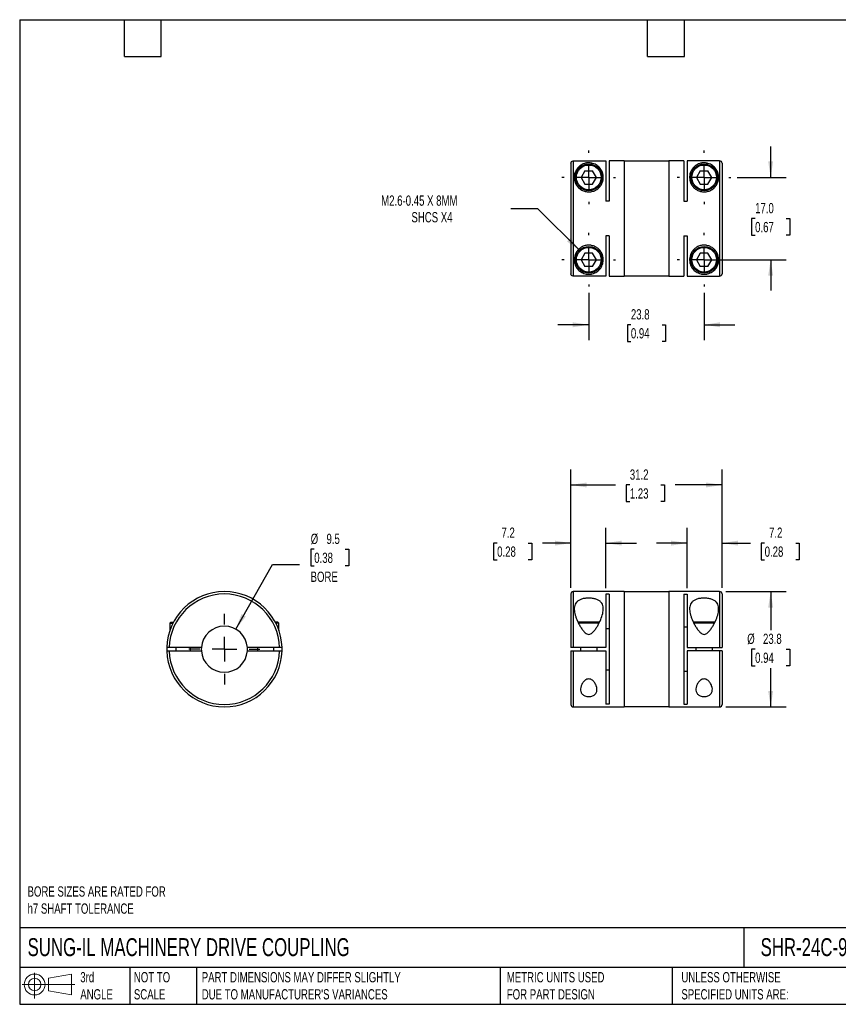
# Model space of a CAD drawing. Header units: millimetres. Extents: x 6 to 273, y 6 to 210.
# Tile 1 of 2: x 6 to 175, y 6 to 210. Entities that reach past the tile are written whole.
import ezdxf

# ---------------------------------------------------------------- set-up
doc = ezdxf.new("R2010")
doc.units = ezdxf.units.MM
doc.linetypes.add('SLD-Center', pattern=[19.05, 15.24, -1.27, 1.27, -1.27])
doc.linetypes.add('SLD-Solid', pattern=[0])
doc.layers.add('CENTER', color=40, linetype='SLD-Center')
doc.layers.add('SLD-DEFPOINTS', color=7, linetype='Continuous')
doc.layers.add('DIMENSIONS', color=140, linetype='SLD-Solid', lineweight=25)
doc.layers.add('TEXT', color=140, linetype='SLD-Solid', lineweight=25)
doc.styles.add('SLDTEXTSTYLE0', font='TXT', dxfattribs={"width": 0.7})
doc.dimstyles.new('SLDDIMSTYLE0', dxfattribs={"dimtxt": 2.158008, "dimasz": 3.302, "dimexe": 0, "dimexo": 0.0625, "dimgap": 0.539502, "dimtad": 0, "dimtih": 1, "dimtoh": 1, "dimdec": 1, "dimrnd": 1e-09, "dimzin": 12, "dimdsep": 46, "dimtxsty": 'SLDTEXTSTYLE0', "dimsah": 1, "dimcen": 0.09, "dimadec": 0, "dimazin": 3, "dimtfac": 1, "dimtdec": 1, "dimtofl": 0, "dimtmove": 0, "dimatfit": 3, "dimfxl": 0, "dimfrac": 2, "dimtolj": 1, "dimtzin": 12, "dimarcsym": 0})
doc.dimstyles.new('SLDDIMSTYLE1', dxfattribs={"dimtxt": 2.158008, "dimasz": 3.302, "dimexe": 0, "dimexo": 0.0625, "dimgap": 0.539502, "dimtad": 0, "dimtih": 1, "dimtoh": 1, "dimdec": 1, "dimrnd": 1e-09, "dimzin": 12, "dimdsep": 46, "dimtxsty": 'SLDTEXTSTYLE0', "dimsah": 1, "dimcen": 0.09, "dimadec": 0, "dimazin": 3, "dimtfac": 1, "dimtdec": 1, "dimtmove": 0, "dimatfit": 0, "dimfxl": 0, "dimfrac": 2, "dimtolj": 1, "dimtzin": 12, "dimarcsym": 0})
doc.dimstyles.new('SLDDIMSTYLE3', dxfattribs={"dimtxt": 2.158008, "dimasz": 3.302, "dimexe": 0, "dimexo": 0.0625, "dimgap": 0.539502, "dimtad": 0, "dimtih": 1, "dimtoh": 1, "dimdec": 1, "dimrnd": 1e-09, "dimzin": 4, "dimdsep": 46, "dimtxsty": 'SLDTEXTSTYLE0', "dimsah": 1, "dimcen": 0.09, "dimadec": 0, "dimazin": 1, "dimtfac": 1, "dimtdec": 1, "dimtmove": 0, "dimatfit": 0, "dimfxl": 0, "dimfrac": 2, "dimtolj": 1, "dimtzin": 12, "dimarcsym": 0})
doc.dimstyles.new('SLDDIMSTYLE4', dxfattribs={"dimtxt": 2.158008, "dimasz": 3.302, "dimexe": 0, "dimexo": 0.0625, "dimgap": 0.539502, "dimtad": 0, "dimtih": 1, "dimtoh": 1, "dimdec": 1, "dimrnd": 1e-09, "dimzin": 12, "dimdsep": 46, "dimtxsty": 'SLDTEXTSTYLE0', "dimsah": 1, "dimcen": 0, "dimadec": 0, "dimazin": 3, "dimtfac": 1, "dimtdec": 1, "dimtofl": 0, "dimtmove": 0, "dimatfit": 3, "dimfxl": 0, "dimfrac": 2, "dimtolj": 1, "dimtzin": 12, "dimarcsym": 0})
doc.dimstyles.new('SLDDIMSTYLE5', dxfattribs={"dimtxt": 2.158008, "dimasz": 3.302, "dimexe": 0, "dimexo": 0.0625, "dimgap": 0.539502, "dimtad": 0, "dimtih": 1, "dimtoh": 1, "dimdec": 1, "dimrnd": 1e-09, "dimzin": 12, "dimdsep": 46, "dimtxsty": 'SLDTEXTSTYLE0', "dimsah": 1, "dimcen": 0, "dimadec": 0, "dimazin": 3, "dimtfac": 1, "dimtdec": 1, "dimtofl": 0, "dimtmove": 0, "dimatfit": 3, "dimfxl": 0, "dimfrac": 2, "dimtolj": 1, "dimtzin": 12, "dimarcsym": 0})

# ---------------------------------------------------------------- blocks, each defined once
blk = doc.blocks.new('Block11')
at = {"color": 7, "linetype": 'SLD-Solid', "lineweight": 18}
for p, q in [((2.59, 5.31), (2.59, 0)), ((5.48, 4.17), (10.18, 5.03)), ((5.48, 1.6), (5.48, 4.17)), ((10.18, 5.03), (10.18, 0.73)), ((0, 2.88), (10.87, 2.88)), ((5.48, 1.6), (10.18, 0.73))]:
    blk.add_line(p, q, dxfattribs=at)
for radius in [2.15, 1.29]:
    blk.add_circle((2.59, 2.88), radius, dxfattribs=at)
blk = doc.blocks.new('Block12')
at = {"layer": 'SLD-DEFPOINTS'}
blk.add_blockref('Block11', (0, 0), dxfattribs=at)
blk = doc.blocks.new('_D')
at = {"layer": 'DIMENSIONS'}
for p, q in [((152.03, 91.53), (164.46, 91.53)), ((161.29, 91.53), (161.29, 83.55)), ((158.08, 79.63), (157.36, 79.63)), ((157.36, 79.63), (157.36, 76.2)), ((164.49, 79.63), (165.22, 79.63)), ((165.22, 79.63), (165.22, 76.2)), ((157.36, 76.2), (158.08, 76.2)), ((161.29, 67.73), (161.29, 75.72)), ((165.22, 76.2), (164.49, 76.2)), ((152.03, 67.73), (164.46, 67.73))]:
    blk.add_line(p, q, dxfattribs=at)
for points in [[(161.29, 91.53), (160.78, 88.23), (161.8, 88.23)], [(161.29, 67.73), (161.8, 71.03), (160.78, 71.03)]]:
    blk.add_solid(points, dxfattribs=at)
at = {"layer": 'DIMENSIONS', "char_height": 2.117, "attachment_point": 1, "style": 'SLDTEXTSTYLE0'}
for s, insert in [('%%c', (156.45, 82.84)), ('23.8', (159.71, 82.84)), ('0.94', (158.08, 78.93))]:
    blk.add_mtext(s, dxfattribs=dict(at, insert=insert))
blk = doc.blocks.new('_D_1')
at = {"layer": 'DIMENSIONS'}
for p, q in [((144.06, 92.26), (144.06, 104.71)), ((151.26, 92.3), (151.26, 104.71)), ((144.06, 101.53), (137.71, 101.53)), ((151.26, 101.53), (157.13, 101.53)), ((160.05, 101.53), (159.33, 101.53)), ((159.33, 101.53), (159.33, 98.1)), ((166.46, 101.53), (167.19, 101.53)), ((167.19, 101.53), (167.19, 98.1)), ((159.33, 98.1), (160.05, 98.1)), ((167.19, 98.1), (166.46, 98.1))]:
    blk.add_line(p, q, dxfattribs=at)
for points in [[(144.06, 101.53), (140.76, 102.04), (140.76, 101.02)], [(151.26, 101.53), (154.56, 101.02), (154.56, 102.04)]]:
    blk.add_solid(points, dxfattribs=at)
at = {"layer": 'DIMENSIONS', "char_height": 2.117, "attachment_point": 1, "style": 'SLDTEXTSTYLE0'}
for s, insert in [('7.2', (160.95, 104.74)), ('0.28', (160.05, 100.83))]:
    blk.add_mtext(s, dxfattribs=dict(at, insert=insert))
blk = doc.blocks.new('_D_2')
at = {"layer": 'DIMENSIONS'}
for p, q in [((120.06, 92.3), (120.06, 104.71)), ((127.26, 92.26), (127.26, 104.71)), ((104.86, 101.53), (104.13, 101.53)), ((104.13, 101.53), (104.13, 98.1)), ((111.27, 101.53), (111.99, 101.53)), ((111.99, 101.53), (111.99, 98.1)), ((120.06, 101.53), (114.19, 101.53)), ((127.26, 101.53), (133.61, 101.53)), ((104.13, 98.1), (104.86, 98.1)), ((111.99, 98.1), (111.27, 98.1))]:
    blk.add_line(p, q, dxfattribs=at)
for points in [[(120.06, 101.53), (116.76, 102.04), (116.76, 101.02)], [(127.26, 101.53), (130.56, 101.02), (130.56, 102.04)]]:
    blk.add_solid(points, dxfattribs=at)
at = {"layer": 'DIMENSIONS', "char_height": 2.117, "attachment_point": 1, "style": 'SLDTEXTSTYLE0'}
for s, insert in [('7.2', (105.75, 104.74)), ('0.28', (104.86, 100.83))]:
    blk.add_mtext(s, dxfattribs=dict(at, insert=insert))
blk = doc.blocks.new('_D_3')
at = {"layer": 'DIMENSIONS'}
for p, q in [((120.06, 92.3), (120.06, 116.71)), ((151.26, 92.3), (151.26, 116.71)), ((120.06, 113.53), (129.31, 113.53)), ((132.23, 113.53), (131.51, 113.53)), ((131.51, 113.53), (131.51, 110.1)), ((138.65, 113.53), (139.37, 113.53)), ((139.37, 113.53), (139.37, 110.1)), ((151.26, 113.53), (141.57, 113.53)), ((131.51, 110.1), (132.23, 110.1)), ((139.37, 110.1), (138.65, 110.1))]:
    blk.add_line(p, q, dxfattribs=at)
for points in [[(120.06, 113.53), (123.36, 113.02), (123.36, 114.04)], [(151.26, 113.53), (147.96, 114.04), (147.96, 113.02)]]:
    blk.add_solid(points, dxfattribs=at)
at = {"layer": 'DIMENSIONS', "char_height": 2.117, "attachment_point": 1, "style": 'SLDTEXTSTYLE0'}
for s, insert in [('31.2', (132.23, 116.74)), ('1.23', (132.23, 112.83))]:
    blk.add_mtext(s, dxfattribs=dict(at, insert=insert))
blk = doc.blocks.new('_D_5')
at = {"layer": 'DIMENSIONS'}
for p, q in [((123.76, 153.2), (123.76, 143.41)), ((147.56, 153.2), (147.56, 143.41)), ((123.76, 146.59), (117.41, 146.59)), ((132.45, 146.59), (131.73, 146.59)), ((131.73, 146.59), (131.73, 143.16)), ((138.87, 146.59), (139.59, 146.59)), ((139.59, 146.59), (139.59, 143.16)), ((147.56, 146.59), (153.91, 146.59)), ((131.73, 143.16), (132.45, 143.16)), ((139.59, 143.16), (138.87, 143.16))]:
    blk.add_line(p, q, dxfattribs=at)
for points in [[(123.76, 146.59), (120.46, 147.1), (120.46, 146.08)], [(147.56, 146.59), (150.86, 146.08), (150.86, 147.1)]]:
    blk.add_solid(points, dxfattribs=at)
at = {"layer": 'DIMENSIONS', "char_height": 2.117, "attachment_point": 1, "style": 'SLDTEXTSTYLE0'}
for s, insert in [('23.8', (132.45, 149.8)), ('0.94', (132.45, 145.89))]:
    blk.add_mtext(s, dxfattribs=dict(at, insert=insert))
blk = doc.blocks.new('_D_6')
at = {"layer": 'DIMENSIONS'}
for p, q in [((161.29, 177.01), (161.29, 183.36)), ((154.37, 177.01), (164.46, 177.01)), ((158.08, 168.51), (157.36, 168.51)), ((157.36, 168.51), (157.36, 165.08)), ((164.49, 168.51), (165.22, 168.51)), ((165.22, 168.51), (165.22, 165.08)), ((157.36, 165.08), (158.08, 165.08)), ((165.22, 165.08), (164.49, 165.08)), ((148.83, 160.01), (164.46, 160.01)), ((161.29, 160.01), (161.29, 153.66))]:
    blk.add_line(p, q, dxfattribs=at)
for points in [[(161.29, 177.01), (161.8, 180.31), (160.78, 180.31)], [(161.29, 160.01), (160.78, 156.71), (161.8, 156.71)]]:
    blk.add_solid(points, dxfattribs=at)
at = {"layer": 'DIMENSIONS', "char_height": 2.117, "attachment_point": 1, "style": 'SLDTEXTSTYLE0'}
for s, insert in [('17.0', (158.08, 171.72)), ('0.67', (158.08, 167.81))]:
    blk.add_mtext(s, dxfattribs=dict(at, insert=insert))
blk = doc.blocks.new('_D_7')
at = {"layer": 'DIMENSIONS'}
for p, q in [((113.23, 170.54), (107.68, 170.54)), ((121.96, 161.82), (113.23, 170.54))]:
    blk.add_line(p, q, dxfattribs=at)
blk.add_solid([(121.96, 161.82), (119.98, 164.51), (119.26, 163.79)], dxfattribs=at)
at = {"layer": 'DIMENSIONS', "attachment_point": 1, "style": 'SLDTEXTSTYLE0'}
for s, insert, char_height in [('M2.6-0.45 X 8MM', (80.93, 173.27), 2.1167), ('SHCS X4', (87.17, 169.84), 2.117)]:
    blk.add_mtext(s, dxfattribs=dict(at, insert=insert, char_height=char_height))
blk = doc.blocks.new('SW_CENTERMARKSYMBOL_1')
at = {"layer": 'CENTER', "color": 0}
for p, q in [((0, 5.08), (0, 5.54)), ((0, 0), (0, 2.54)), ((-5.08, 0), (-5.54, 0)), ((0, 0), (-2.54, 0)), ((0, 0), (0, -2.54)), ((0, 0), (2.54, 0)), ((5.08, 0), (5.54, 0)), ((0, -5.08), (0, -5.54))]:
    blk.add_line(p, q, dxfattribs=at)
blk = doc.blocks.new('SW_CENTERMARKSYMBOL_2')
at = {"layer": 'CENTER', "color": 0}
for p, q in [((0, 5.08), (0, 5.54)), ((0, 0), (0, 2.54)), ((-5.08, 0), (-5.54, 0)), ((0, 0), (-2.54, 0)), ((0, 0), (0, -2.54)), ((0, 0), (2.54, 0)), ((5.08, 0), (5.54, 0)), ((0, -5.08), (0, -5.54))]:
    blk.add_line(p, q, dxfattribs=at)
blk = doc.blocks.new('SW_CENTERMARKSYMBOL_3')
at = {"layer": 'CENTER', "color": 0}
for p, q in [((0, 5.08), (0, 5.54)), ((0, 0), (0, 2.54)), ((-5.08, 0), (-5.54, 0)), ((0, 0), (-2.54, 0)), ((0, 0), (0, -2.54)), ((0, 0), (2.54, 0)), ((5.08, 0), (5.54, 0)), ((0, -5.08), (0, -5.54))]:
    blk.add_line(p, q, dxfattribs=at)
blk = doc.blocks.new('SW_CENTERMARKSYMBOL_4')
at = {"layer": 'CENTER', "color": 0}
for p, q in [((0, 5.08), (0, 5.54)), ((0, 0), (0, 2.54)), ((-5.08, 0), (-5.54, 0)), ((0, 0), (-2.54, 0)), ((0, 0), (0, -2.54)), ((0, 0), (2.54, 0)), ((5.08, 0), (5.54, 0)), ((0, -5.08), (0, -5.54))]:
    blk.add_line(p, q, dxfattribs=at)
blk = doc.blocks.new('_D_8')
at = {"layer": 'DIMENSIONS'}
for p, q in [((67.12, 100.26), (66.39, 100.26)), ((66.39, 100.26), (66.39, 96.83)), ((73.53, 100.26), (74.26, 100.26)), ((74.26, 100.26), (74.26, 96.83)), ((50.93, 83.77), (58.53, 97.12)), ((58.53, 97.12), (64.08, 97.12)), ((66.39, 96.83), (67.12, 96.83)), ((74.26, 96.83), (73.53, 96.83))]:
    blk.add_line(p, q, dxfattribs=at)
blk.add_solid([(50.93, 83.77), (53.01, 86.39), (52.12, 86.89)], dxfattribs=at)
at = {"layer": 'DIMENSIONS', "char_height": 2.117, "attachment_point": 1, "style": 'SLDTEXTSTYLE0'}
for s, insert in [('%%c', (66.39, 103.47)), ('9.5', (69.65, 103.47)), ('0.38', (67.12, 99.56)), ('BORE', (66.37, 95.64))]:
    blk.add_mtext(s, dxfattribs=dict(at, insert=insert))
blk = doc.blocks.new('SW_CENTERMARKSYMBOL_5')
at = {"layer": 'CENTER', "color": 0}
for p, q in [((0, 5.08), (0, 7.3025)), ((0, 0), (0, 2.54)), ((-5.08, 0), (-7.3025, 0)), ((0, 0), (-2.54, 0)), ((0, 0), (0, -2.54)), ((0, 0), (2.54, 0)), ((5.08, 0), (7.3025, 0)), ((0, -5.08), (0, -7.3025))]:
    blk.add_line(p, q, dxfattribs=at)

msp = doc.modelspace()

# ---------------------------------------------------------------- linework, layer by layer
for p, q in [((120.06, 179.91), (120.06, 157.12)), ((120.56, 180.41), (120.56, 156.62)), ((120.56, 180.41), (127.26, 180.41)), ((127.26, 180.41), (127.26, 172.07)), ((131.06, 180.41), (127.96, 180.41)), ((127.96, 180.41), (127.96, 172.07)), ((131.06, 180.41), (131.06, 156.61)), ((140.26, 180.36), (131.06, 180.36)), ((143.36, 180.41), (140.26, 180.41)), ((140.26, 180.41), (140.26, 156.61)), ((143.36, 180.41), (143.36, 172.07)), ((144.06, 180.41), (144.06, 172.07)), ((150.76, 180.41), (144.06, 180.41)), ((150.76, 180.41), (150.76, 156.62)), ((151.26, 179.91), (151.26, 157.12)), ((122.97, 178.39), (122.17, 177.01)), ((122.17, 177.01), (122.97, 175.64)), ((122.97, 178.39), (124.55, 178.39)), ((125.35, 177.01), (124.55, 178.39)), ((124.55, 175.64), (125.35, 177.01)), ((146.77, 178.39), (145.97, 177.01)), ((145.97, 177.01), (146.77, 175.64)), ((146.77, 178.39), (148.35, 178.39)), ((149.15, 177.01), (148.35, 178.39)), ((148.35, 175.64), (149.15, 177.01)), ((122.97, 175.64), (124.55, 175.64)), ((146.77, 175.64), (148.35, 175.64)), ((127.96, 172.07), (127.26, 172.07)), ((143.36, 172.07), (144.06, 172.07)), ((127.96, 164.95), (127.26, 164.95)), ((127.26, 164.95), (127.26, 156.62)), ((127.96, 164.95), (127.96, 156.61)), ((143.36, 164.95), (144.06, 164.95)), ((143.36, 164.95), (143.36, 156.61)), ((144.06, 164.95), (144.06, 156.62)), ((122.97, 161.39), (122.17, 160.01)), ((124.55, 161.39), (122.97, 161.39)), ((125.35, 160.01), (124.55, 161.39)), ((146.77, 161.39), (145.97, 160.01)), ((148.35, 161.39), (146.77, 161.39)), ((149.15, 160.01), (148.35, 161.39)), ((122.17, 160.01), (122.97, 158.64)), ((124.55, 158.64), (122.97, 158.64)), ((124.55, 158.64), (125.35, 160.01)), ((145.97, 160.01), (146.77, 158.64)), ((148.35, 158.64), (146.77, 158.64)), ((148.35, 158.64), (149.15, 160.01)), ((127.26, 156.62), (120.56, 156.62)), ((127.96, 156.61), (131.06, 156.61)), ((131.06, 156.66), (140.26, 156.66)), ((140.26, 156.61), (143.36, 156.61)), ((144.06, 156.62), (150.76, 156.62)), ((131.06, 91.53), (120.56, 91.53)), ((120.56, 91.53), (120.56, 79.98)), ((131.06, 91.53), (131.06, 67.73)), ((140.26, 91.48), (131.06, 91.48)), ((150.76, 91.53), (140.26, 91.53)), ((140.26, 91.53), (140.26, 67.73)), ((150.76, 91.53), (150.76, 79.98)), ((120.06, 91.03), (120.06, 79.98)), ((127.96, 90.99), (127.26, 90.99)), ((127.26, 90.99), (127.26, 79.98)), ((127.96, 90.99), (127.96, 68.28)), ((143.36, 90.99), (144.06, 90.99)), ((143.36, 90.99), (143.36, 68.28)), ((144.06, 90.99), (144.06, 79.98)), ((151.26, 91.03), (151.26, 79.98)), ((37.53, 85.23), (37.33, 85.03)), ((37.33, 85.03), (37.33, 83.51)), ((37.33, 85.03), (37.97, 85.03)), ((37.53, 85.23), (38.08, 85.23)), ((59.63, 85.23), (59.08, 85.23)), ((59.83, 85.03), (59.18, 85.03)), ((59.83, 85.03), (59.63, 85.23)), ((59.83, 83.51), (59.83, 85.03)), ((126, 85.23), (121.52, 85.23)), ((125.9, 85.03), (121.61, 85.03)), ((127.26, 83.93), (127.96, 83.93)), ((144.06, 84.18), (143.36, 84.18)), ((149.8, 85.23), (145.32, 85.23)), ((149.7, 85.03), (145.41, 85.03)), ((43.83, 79.98), (37.18, 79.98)), ((37.18, 79.28), (43.83, 79.28)), ((38.58, 79.98), (38.58, 79.28)), ((41.58, 79.28), (41.58, 79.98)), ((59.97, 79.98), (53.33, 79.98)), ((53.33, 79.28), (59.97, 79.28)), ((55.38, 79.98), (55.38, 79.28)), ((58.78, 79.28), (58.78, 79.98)), ((120.06, 79.28), (120.06, 68.23)), ((127.26, 79.98), (120.56, 79.98)), ((120.56, 79.28), (127.26, 79.28)), ((120.56, 79.28), (120.56, 67.73)), ((122.06, 79.98), (122.06, 79.28)), ((125.46, 79.28), (125.46, 79.98)), ((127.26, 79.28), (127.26, 68.28)), ((144.06, 79.98), (150.76, 79.98)), ((144.06, 79.28), (144.06, 68.28)), ((150.76, 79.28), (144.06, 79.28)), ((145.86, 79.98), (145.86, 79.28)), ((149.26, 79.28), (149.26, 79.98)), ((150.76, 79.28), (150.76, 67.73)), ((151.26, 79.28), (151.26, 68.23)), ((127.96, 75.33), (127.26, 75.33)), ((143.36, 75.08), (144.06, 75.08)), ((120.56, 67.73), (131.06, 67.73)), ((127.96, 68.28), (127.26, 68.28)), ((131.06, 67.78), (140.26, 67.78)), ((140.26, 67.73), (150.76, 67.73)), ((143.36, 68.28), (144.06, 68.28))]:
    msp.add_line(p, q)
for centre, radius in [((123.76, 177.01), 2.75), ((123.76, 177.01), 2.55), ((147.56, 177.01), 2.75), ((147.56, 177.01), 2.55), ((123.76, 160.01), 2.75), ((123.76, 160.01), 2.55), ((147.56, 160.01), 2.75), ((147.56, 160.01), 2.55)]:
    msp.add_circle(centre, radius)
for centre, radius, start, end in [((48.58, 79.63), 11.9, 1.6854, 178.3146), ((120.56, 91.03), 0.5, 90, 180), ((150.76, 91.03), 0.5, 0, 90), ((48.58, 79.63), 11.4, 1.7594, 178.2406), ((48.58, 79.63), 4.76, 4.2145, 175.7855), ((48.58, 79.63), 11.9, 178.3146, 181.6854), ((48.58, 79.63), 11.9, 181.6854, 358.3146), ((48.58, 79.63), 11.4, 181.7594, 358.2406), ((48.58, 79.63), 4.76, 175.7855, 184.2145), ((48.58, 79.63), 4.76, 184.2145, 355.7855), ((48.58, 79.63), 4.76, 355.7855, 4.2145), ((48.58, 79.63), 11.9, 358.3146, 1.6854), ((120.56, 68.23), 0.5, 180, 270), ((150.76, 68.23), 0.5, 270, 0)]:
    msp.add_arc(centre, radius, start, end)
for points, knots in [([(120.06, 179.91), (120.06, 180.04), (120.11, 180.17), (120.3, 180.35), (120.43, 180.41), (120.56, 180.41)], [0, 0, 0, 0, 0.5, 0.5, 1, 1, 1, 1]), ([(126.76, 177.01), (126.76, 176.83), (126.74, 176.64), (126.67, 176.26), (126.61, 176.06), (126.45, 175.67), (126.34, 175.47), (126.08, 175.1), (125.92, 174.92), (125.56, 174.6), (125.35, 174.46), (124.9, 174.23), (124.65, 174.14), (124.27, 174.05), (124.14, 174.03), (123.88, 174.01), (123.75, 174.01), (123.49, 174.02), (123.36, 174.04), (123.1, 174.08), (122.97, 174.12), (122.6, 174.23), (122.37, 174.34), (122.05, 174.54), (121.95, 174.62), (121.76, 174.77), (121.68, 174.85), (121.43, 175.11), (121.29, 175.3), (121.06, 175.68), (120.98, 175.87), (120.85, 176.27), (120.8, 176.46), (120.76, 176.84), (120.75, 177.02), (120.79, 177.56), (120.87, 177.88), (121.05, 178.32), (121.13, 178.46), (121.29, 178.72), (121.38, 178.85), (121.68, 179.19), (121.9, 179.39), (122.3, 179.64), (122.44, 179.71), (122.68, 179.81), (122.76, 179.84), (122.94, 179.9), (123.04, 179.93), (123.25, 179.97), (123.36, 179.99), (123.55, 180.01), (123.61, 180.01), (123.74, 180.01), (123.81, 180.01), (124.01, 180.01), (124.13, 179.99), (124.36, 179.95), (124.46, 179.93), (124.74, 179.85), (124.91, 179.79), (125.21, 179.64), (125.35, 179.56), (125.73, 179.3), (125.95, 179.09), (126.23, 178.73), (126.31, 178.6), (126.46, 178.32), (126.53, 178.18), (126.69, 177.72), (126.76, 177.38), (126.76, 177.01)], [0, 0, 0, 0, 0.03125, 0.03125, 0.0625, 0.0625, 0.09375, 0.09375, 0.125, 0.125, 0.15625, 0.15625, 0.1875, 0.1875, 0.203125, 0.203125, 0.21875, 0.21875, 0.234375, 0.234375, 0.25, 0.25, 0.28125, 0.28125, 0.296875, 0.296875, 0.3125, 0.3125, 0.34375, 0.34375, 0.375, 0.375, 0.40625, 0.40625, 0.4375, 0.4375, 0.5, 0.5, 0.53125, 0.53125, 0.5625, 0.5625, 0.625, 0.625, 0.65625, 0.65625, 0.671875, 0.671875, 0.6875, 0.6875, 0.703125, 0.703125, 0.710938, 0.710938, 0.71875, 0.71875, 0.734375, 0.734375, 0.75, 0.75, 0.78125, 0.78125, 0.8125, 0.8125, 0.875, 0.875, 0.90625, 0.90625, 0.9375, 0.9375, 1, 1, 1, 1]), ([(150.56, 177.01), (150.56, 176.83), (150.54, 176.64), (150.47, 176.26), (150.41, 176.06), (150.25, 175.67), (150.14, 175.47), (149.88, 175.1), (149.72, 174.92), (149.36, 174.6), (149.15, 174.46), (148.7, 174.23), (148.45, 174.14), (148.07, 174.05), (147.94, 174.03), (147.68, 174.01), (147.55, 174.01), (147.29, 174.02), (147.16, 174.04), (146.9, 174.08), (146.77, 174.12), (146.4, 174.23), (146.17, 174.34), (145.85, 174.54), (145.75, 174.62), (145.56, 174.77), (145.48, 174.85), (145.23, 175.11), (145.09, 175.3), (144.86, 175.68), (144.78, 175.87), (144.65, 176.27), (144.6, 176.46), (144.56, 176.84), (144.55, 177.02), (144.59, 177.56), (144.67, 177.88), (144.85, 178.32), (144.93, 178.46), (145.09, 178.72), (145.18, 178.85), (145.48, 179.19), (145.7, 179.39), (146.1, 179.64), (146.24, 179.71), (146.48, 179.81), (146.56, 179.84), (146.74, 179.9), (146.84, 179.93), (147.05, 179.97), (147.16, 179.99), (147.35, 180.01), (147.41, 180.01), (147.54, 180.01), (147.61, 180.01), (147.81, 180.01), (147.93, 179.99), (148.16, 179.95), (148.26, 179.93), (148.54, 179.85), (148.71, 179.79), (149.01, 179.64), (149.15, 179.56), (149.53, 179.3), (149.75, 179.09), (150.03, 178.73), (150.11, 178.6), (150.26, 178.32), (150.33, 178.18), (150.49, 177.72), (150.56, 177.38), (150.56, 177.01)], [0, 0, 0, 0, 0.03125, 0.03125, 0.0625, 0.0625, 0.09375, 0.09375, 0.125, 0.125, 0.15625, 0.15625, 0.1875, 0.1875, 0.203125, 0.203125, 0.21875, 0.21875, 0.234375, 0.234375, 0.25, 0.25, 0.28125, 0.28125, 0.296875, 0.296875, 0.3125, 0.3125, 0.34375, 0.34375, 0.375, 0.375, 0.40625, 0.40625, 0.4375, 0.4375, 0.5, 0.5, 0.53125, 0.53125, 0.5625, 0.5625, 0.625, 0.625, 0.65625, 0.65625, 0.671875, 0.671875, 0.6875, 0.6875, 0.703125, 0.703125, 0.710937, 0.710937, 0.71875, 0.71875, 0.734375, 0.734375, 0.75, 0.75, 0.78125, 0.78125, 0.8125, 0.8125, 0.875, 0.875, 0.90625, 0.90625, 0.9375, 0.9375, 1, 1, 1, 1]), ([(151.26, 179.91), (151.26, 180.04), (151.21, 180.17), (151.02, 180.35), (150.89, 180.41), (150.76, 180.41)], [0, 0, 0, 0, 0.5, 0.5, 1, 1, 1, 1]), ([(123.76, 157.01), (123.63, 157.01), (123.5, 157.02), (123.26, 157.05), (123.15, 157.07), (122.85, 157.15), (122.69, 157.21), (122.38, 157.35), (122.24, 157.42), (121.97, 157.6), (121.85, 157.69), (121.52, 157.99), (121.33, 158.23), (121.09, 158.63), (121.02, 158.77), (120.91, 159.07), (120.86, 159.23), (120.79, 159.56), (120.77, 159.74), (120.76, 160.1), (120.77, 160.29), (120.83, 160.67), (120.87, 160.86), (121.02, 161.26), (121.12, 161.45), (121.36, 161.83), (121.51, 162.01), (121.86, 162.35), (122.06, 162.5), (122.39, 162.68), (122.5, 162.74), (122.74, 162.84), (122.86, 162.88), (123.11, 162.95), (123.24, 162.97), (123.5, 163), (123.63, 163.01), (124.03, 163.01), (124.28, 162.98), (124.79, 162.84), (125.03, 162.74), (125.46, 162.49), (125.66, 162.34), (126.01, 162.01), (126.16, 161.83), (126.4, 161.45), (126.5, 161.26), (126.64, 160.86), (126.69, 160.67), (126.78, 160.09), (126.76, 159.73), (126.63, 159.07), (126.51, 158.77), (126.19, 158.23), (126, 157.99), (125.66, 157.69), (125.54, 157.6), (125.28, 157.42), (125.14, 157.35), (124.83, 157.21), (124.67, 157.15), (124.37, 157.07), (124.26, 157.05), (124.02, 157.02), (123.89, 157.01), (123.76, 157.01)], [0, 0, 0, 0, 0.015625, 0.015625, 0.03125, 0.03125, 0.0625, 0.0625, 0.09375, 0.09375, 0.125, 0.125, 0.1875, 0.1875, 0.21875, 0.21875, 0.25, 0.25, 0.28125, 0.28125, 0.3125, 0.3125, 0.34375, 0.34375, 0.375, 0.375, 0.40625, 0.40625, 0.4375, 0.4375, 0.453125, 0.453125, 0.46875, 0.46875, 0.484375, 0.484375, 0.5, 0.5, 0.53125, 0.53125, 0.5625, 0.5625, 0.59375, 0.59375, 0.625, 0.625, 0.65625, 0.65625, 0.6875, 0.6875, 0.75, 0.75, 0.8125, 0.8125, 0.875, 0.875, 0.90625, 0.90625, 0.9375, 0.9375, 0.96875, 0.96875, 0.984375, 0.984375, 1, 1, 1, 1]), ([(147.56, 157.01), (147.43, 157.01), (147.3, 157.02), (147.06, 157.05), (146.95, 157.07), (146.65, 157.15), (146.49, 157.21), (146.18, 157.35), (146.04, 157.42), (145.77, 157.6), (145.65, 157.69), (145.32, 157.99), (145.13, 158.23), (144.89, 158.63), (144.82, 158.77), (144.71, 159.07), (144.66, 159.23), (144.59, 159.56), (144.57, 159.74), (144.56, 160.1), (144.57, 160.29), (144.63, 160.67), (144.67, 160.86), (144.82, 161.26), (144.92, 161.45), (145.16, 161.83), (145.31, 162.01), (145.66, 162.35), (145.86, 162.5), (146.19, 162.68), (146.3, 162.74), (146.54, 162.84), (146.66, 162.88), (146.91, 162.95), (147.04, 162.97), (147.3, 163), (147.43, 163.01), (147.83, 163.01), (148.08, 162.98), (148.59, 162.84), (148.83, 162.74), (149.26, 162.49), (149.46, 162.34), (149.81, 162.01), (149.96, 161.83), (150.2, 161.45), (150.3, 161.26), (150.44, 160.86), (150.49, 160.67), (150.58, 160.09), (150.56, 159.73), (150.43, 159.07), (150.31, 158.77), (149.99, 158.23), (149.8, 157.99), (149.46, 157.69), (149.34, 157.6), (149.08, 157.42), (148.94, 157.35), (148.63, 157.21), (148.47, 157.15), (148.17, 157.07), (148.06, 157.05), (147.82, 157.02), (147.69, 157.01), (147.56, 157.01)], [0, 0, 0, 0, 0.015625, 0.015625, 0.03125, 0.03125, 0.0625, 0.0625, 0.09375, 0.09375, 0.125, 0.125, 0.1875, 0.1875, 0.21875, 0.21875, 0.25, 0.25, 0.28125, 0.28125, 0.3125, 0.3125, 0.34375, 0.34375, 0.375, 0.375, 0.40625, 0.40625, 0.4375, 0.4375, 0.453125, 0.453125, 0.46875, 0.46875, 0.484375, 0.484375, 0.5, 0.5, 0.53125, 0.53125, 0.5625, 0.5625, 0.59375, 0.59375, 0.625, 0.625, 0.65625, 0.65625, 0.6875, 0.6875, 0.75, 0.75, 0.8125, 0.8125, 0.875, 0.875, 0.90625, 0.90625, 0.9375, 0.9375, 0.96875, 0.96875, 0.984375, 0.984375, 1, 1, 1, 1]), ([(120.56, 156.62), (120.43, 156.62), (120.3, 156.67), (120.11, 156.86), (120.06, 156.99), (120.06, 157.12)], [0, 0, 0, 0, 0.5, 0.5, 1, 1, 1, 1]), ([(150.76, 156.62), (150.89, 156.62), (151.02, 156.67), (151.2, 156.86), (151.26, 156.99), (151.26, 157.12)], [0, 0, 0, 0, 0.5, 0.5, 1, 1, 1, 1]), ([(123.76, 82.69), (123.63, 82.69), (123.5, 82.73), (123.26, 82.84), (123.15, 82.91), (122.85, 83.16), (122.69, 83.35), (122.38, 83.75), (122.24, 83.96), (121.97, 84.38), (121.85, 84.59), (121.52, 85.22), (121.33, 85.64), (121.09, 86.27), (121.02, 86.48), (120.91, 86.88), (120.86, 87.08), (120.79, 87.48), (120.77, 87.67), (120.76, 88.05), (120.77, 88.23), (120.83, 88.58), (120.87, 88.75), (121.02, 89.07), (121.12, 89.21), (121.36, 89.48), (121.51, 89.6), (121.86, 89.81), (122.06, 89.9), (122.39, 90.01), (122.5, 90.04), (122.74, 90.09), (122.86, 90.11), (123.11, 90.15), (123.24, 90.16), (123.5, 90.18), (123.63, 90.19), (124.03, 90.18), (124.28, 90.17), (124.79, 90.09), (125.03, 90.04), (125.46, 89.9), (125.66, 89.81), (126.01, 89.6), (126.16, 89.48), (126.4, 89.21), (126.5, 89.07), (126.64, 88.75), (126.69, 88.58), (126.78, 88.06), (126.76, 87.68), (126.63, 86.89), (126.51, 86.48), (126.19, 85.64), (126, 85.22), (125.66, 84.58), (125.54, 84.37), (125.28, 83.96), (125.14, 83.75), (124.83, 83.35), (124.67, 83.16), (124.37, 82.91), (124.26, 82.84), (124.02, 82.73), (123.89, 82.69), (123.76, 82.69)], [0, 0, 0, 0, 0.015625, 0.015625, 0.03125, 0.03125, 0.0625, 0.0625, 0.09375, 0.09375, 0.125, 0.125, 0.1875, 0.1875, 0.21875, 0.21875, 0.25, 0.25, 0.28125, 0.28125, 0.3125, 0.3125, 0.34375, 0.34375, 0.375, 0.375, 0.40625, 0.40625, 0.4375, 0.4375, 0.453125, 0.453125, 0.46875, 0.46875, 0.484375, 0.484375, 0.5, 0.5, 0.53125, 0.53125, 0.5625, 0.5625, 0.59375, 0.59375, 0.625, 0.625, 0.65625, 0.65625, 0.6875, 0.6875, 0.75, 0.75, 0.8125, 0.8125, 0.875, 0.875, 0.90625, 0.90625, 0.9375, 0.9375, 0.96875, 0.96875, 0.984375, 0.984375, 1, 1, 1, 1]), ([(147.56, 82.69), (147.43, 82.69), (147.3, 82.73), (147.06, 82.84), (146.95, 82.91), (146.65, 83.16), (146.49, 83.35), (146.18, 83.75), (146.04, 83.96), (145.77, 84.38), (145.65, 84.59), (145.32, 85.22), (145.13, 85.64), (144.89, 86.27), (144.82, 86.48), (144.71, 86.88), (144.66, 87.08), (144.59, 87.48), (144.57, 87.67), (144.56, 88.05), (144.57, 88.23), (144.63, 88.58), (144.67, 88.75), (144.82, 89.07), (144.92, 89.21), (145.16, 89.48), (145.31, 89.6), (145.66, 89.81), (145.86, 89.9), (146.19, 90.01), (146.3, 90.04), (146.54, 90.09), (146.66, 90.11), (146.91, 90.15), (147.04, 90.16), (147.3, 90.18), (147.43, 90.19), (147.83, 90.18), (148.08, 90.17), (148.59, 90.09), (148.83, 90.04), (149.26, 89.9), (149.46, 89.81), (149.81, 89.6), (149.96, 89.48), (150.2, 89.21), (150.3, 89.07), (150.44, 88.75), (150.49, 88.58), (150.58, 88.06), (150.56, 87.68), (150.43, 86.89), (150.31, 86.48), (149.99, 85.64), (149.8, 85.22), (149.46, 84.58), (149.34, 84.37), (149.08, 83.96), (148.94, 83.75), (148.63, 83.35), (148.47, 83.16), (148.17, 82.91), (148.06, 82.84), (147.82, 82.73), (147.69, 82.69), (147.56, 82.69)], [0, 0, 0, 0, 0.015625, 0.015625, 0.03125, 0.03125, 0.0625, 0.0625, 0.09375, 0.09375, 0.125, 0.125, 0.1875, 0.1875, 0.21875, 0.21875, 0.25, 0.25, 0.28125, 0.28125, 0.3125, 0.3125, 0.34375, 0.34375, 0.375, 0.375, 0.40625, 0.40625, 0.4375, 0.4375, 0.453125, 0.453125, 0.46875, 0.46875, 0.484375, 0.484375, 0.5, 0.5, 0.53125, 0.53125, 0.5625, 0.5625, 0.59375, 0.59375, 0.625, 0.625, 0.65625, 0.65625, 0.6875, 0.6875, 0.75, 0.75, 0.8125, 0.8125, 0.875, 0.875, 0.90625, 0.90625, 0.9375, 0.9375, 0.96875, 0.96875, 0.984375, 0.984375, 1, 1, 1, 1]), ([(37.18, 79.98), (37.05, 79.98), (36.92, 79.98), (36.74, 79.98), (36.68, 79.98), (36.68, 79.98)], [0, 0, 0, 0, 0.5, 0.5, 1, 1, 1, 1]), ([(36.68, 79.28), (36.68, 79.28), (36.74, 79.28), (36.92, 79.28), (37.05, 79.28), (37.18, 79.28)], [0, 0, 0, 0, 0.5, 0.5, 1, 1, 1, 1]), ([(60.47, 79.98), (60.47, 79.98), (60.42, 79.98), (60.23, 79.98), (60.1, 79.98), (59.97, 79.98)], [0, 0, 0, 0, 0.5, 0.5, 1, 1, 1, 1]), ([(59.97, 79.28), (60.1, 79.28), (60.23, 79.28), (60.42, 79.28), (60.47, 79.28), (60.47, 79.28)], [0, 0, 0, 0, 0.5, 0.5, 1, 1, 1, 1]), ([(120.56, 79.98), (120.43, 79.98), (120.3, 79.98), (120.11, 79.98), (120.06, 79.98), (120.06, 79.98)], [0, 0, 0, 0, 0.5, 0.5, 1, 1, 1, 1]), ([(120.06, 79.28), (120.06, 79.28), (120.11, 79.28), (120.3, 79.28), (120.43, 79.28), (120.56, 79.28)], [0, 0, 0, 0, 0.5, 0.5, 1, 1, 1, 1]), ([(150.76, 79.98), (150.89, 79.98), (151.02, 79.98), (151.2, 79.98), (151.26, 79.98), (151.26, 79.98)], [0, 0, 0, 0, 0.5, 0.5, 1, 1, 1, 1]), ([(151.26, 79.28), (151.26, 79.28), (151.21, 79.28), (151.02, 79.28), (150.89, 79.28), (150.76, 79.28)], [0, 0, 0, 0, 0.5, 0.5, 1, 1, 1, 1]), ([(123.76, 73.5), (123.9, 73.5), (124.04, 73.47), (124.29, 73.37), (124.4, 73.3), (124.61, 73.14), (124.7, 73.06), (124.87, 72.87), (124.94, 72.77), (125.14, 72.48), (125.24, 72.27), (125.39, 71.86), (125.44, 71.65), (125.47, 71.25), (125.45, 71.06), (125.35, 70.69), (125.25, 70.52), (125.04, 70.29), (124.96, 70.22), (124.77, 70.1), (124.66, 70.05), (124.43, 69.96), (124.3, 69.92), (124.03, 69.88), (123.89, 69.87), (123.62, 69.87), (123.48, 69.88), (123.21, 69.93), (123.09, 69.96), (122.85, 70.05), (122.75, 70.1), (122.56, 70.23), (122.47, 70.3), (122.26, 70.52), (122.17, 70.7), (122.06, 71.06), (122.05, 71.26), (122.08, 71.66), (122.13, 71.86), (122.28, 72.28), (122.38, 72.48), (122.64, 72.87), (122.81, 73.07), (123.11, 73.3), (123.23, 73.37), (123.48, 73.47), (123.62, 73.5), (123.76, 73.5)], [0, 0, 0, 0, 0.03125, 0.03125, 0.0625, 0.0625, 0.09375, 0.09375, 0.125, 0.125, 0.1875, 0.1875, 0.25, 0.25, 0.3125, 0.3125, 0.375, 0.375, 0.40625, 0.40625, 0.4375, 0.4375, 0.46875, 0.46875, 0.5, 0.5, 0.53125, 0.53125, 0.5625, 0.5625, 0.59375, 0.59375, 0.625, 0.625, 0.6875, 0.6875, 0.75, 0.75, 0.8125, 0.8125, 0.875, 0.875, 0.9375, 0.9375, 0.96875, 0.96875, 1, 1, 1, 1]), ([(147.56, 73.5), (147.7, 73.5), (147.84, 73.47), (148.09, 73.37), (148.2, 73.3), (148.41, 73.14), (148.5, 73.06), (148.67, 72.87), (148.74, 72.77), (148.94, 72.48), (149.04, 72.27), (149.19, 71.86), (149.24, 71.65), (149.27, 71.25), (149.25, 71.06), (149.15, 70.69), (149.05, 70.52), (148.84, 70.29), (148.76, 70.22), (148.57, 70.1), (148.46, 70.05), (148.23, 69.96), (148.1, 69.92), (147.83, 69.88), (147.69, 69.87), (147.42, 69.87), (147.28, 69.88), (147.01, 69.93), (146.89, 69.96), (146.65, 70.05), (146.55, 70.1), (146.36, 70.23), (146.27, 70.3), (146.06, 70.52), (145.97, 70.7), (145.86, 71.06), (145.85, 71.26), (145.88, 71.66), (145.93, 71.86), (146.08, 72.28), (146.18, 72.48), (146.44, 72.87), (146.61, 73.07), (146.91, 73.3), (147.03, 73.37), (147.28, 73.47), (147.42, 73.5), (147.56, 73.5)], [0, 0, 0, 0, 0.03125, 0.03125, 0.0625, 0.0625, 0.09375, 0.09375, 0.125, 0.125, 0.1875, 0.1875, 0.25, 0.25, 0.3125, 0.3125, 0.375, 0.375, 0.40625, 0.40625, 0.4375, 0.4375, 0.46875, 0.46875, 0.5, 0.5, 0.53125, 0.53125, 0.5625, 0.5625, 0.59375, 0.59375, 0.625, 0.625, 0.6875, 0.6875, 0.75, 0.75, 0.8125, 0.8125, 0.875, 0.875, 0.9375, 0.9375, 0.96875, 0.96875, 1, 1, 1, 1])]:
    msp.add_open_spline(points, degree=3, knots=knots)
at = {"layer": 'TEXT'}
for p, q in [((6.35, 209.55), (273.05, 209.55)), ((6.35, 209.55), (6.35, 6.35)), ((27.94, 201.93), (27.94, 209.55)), ((35.56, 201.93), (35.56, 209.55)), ((135.89, 201.93), (135.89, 209.55)), ((143.51, 201.93), (143.51, 209.55)), ((27.94, 201.93), (35.56, 201.93)), ((135.89, 201.93), (143.51, 201.93)), ((273.05, 22.13), (6.35, 22.13)), ((155.76, 22.13), (155.76, 13.97)), ((273.05, 13.97), (6.35, 13.97)), ((29.04, 13.97), (29.04, 6.35)), ((42.84, 13.97), (42.84, 6.35)), ((105.48, 13.97), (105.48, 6.35)), ((141, 13.97), (141, 6.35)), ((6.35, 6.35), (273.05, 6.35))]:
    msp.add_line(p, q, dxfattribs=at)

# ---------------------------------------------------------------- block references
at = {"layer": 'CENTER'}
for name, p in [('SW_CENTERMARKSYMBOL_3', (123.76, 177.01)), ('SW_CENTERMARKSYMBOL_1', (147.56, 177.01)), ('SW_CENTERMARKSYMBOL_4', (123.76, 160.01)), ('SW_CENTERMARKSYMBOL_2', (147.56, 160.01)), ('SW_CENTERMARKSYMBOL_5', (48.58, 79.63))]:
    msp.add_blockref(name, p, dxfattribs=at)
at = {"layer": 'SLD-DEFPOINTS'}
msp.add_blockref('Block12', (6.84, 7.55), dxfattribs=at)

# ---------------------------------------------------------------- texts
at = {"layer": 'TEXT', "attachment_point": 1, "style": 'SLDTEXTSTYLE0'}
for s, insert, char_height in [('BORE SIZES ARE RATED FOR^Jh7 SHAFT TOLERANCE', (7.97, 30.69), 2.1167), ('SUNG-IL MACHINERY DRIVE COUPLING', (7.97, 20), 3.7042), ('SHR-24C-9.525-10', (159.21, 20), 3.7042), ('3rd^JANGLE', (18.85, 13), 2.117), ('NOT TO^JSCALE', (29.91, 13), 2.1167), ("PART DIMENSIONS MAY DIFFER SLIGHTLY ^JDUE TO MANUFACTURER'S VARIANCES", (43.91, 13), 2.1167), ('METRIC UNITS USED ^JFOR PART DESIGN', (106.85, 13), 2.1167), ('UNLESS OTHERWISE ^JSPECIFIED UNITS ARE:', (142.87, 13), 2.1167)]:
    msp.add_mtext(s, dxfattribs=dict(at, insert=insert, char_height=char_height))

# ---------------------------------------------------------------- dimensions: what is measured, and where the dimension line sits
at = {"layer": 'DIMENSIONS'}
for base, p1, p2, angle, dimstyle, picture, middle in [((161.29, 177.01), (147.56, 160.01), (153.1, 177.01), 90, 'SLDDIMSTYLE3', '_D_6', (161.29, 168.51)), ((151.26, 113.53), (120.06, 91.03), (151.26, 91.03), 0, 'SLDDIMSTYLE0', '_D_3', (135.44, 113.53)), ((120.06, 101.53), (127.26, 90.99), (120.06, 91.03), 0, 'SLDDIMSTYLE1', '_D_2', (108.06, 101.53)), ((151.26, 101.53), (144.06, 90.99), (151.26, 91.03), 0, 'SLDDIMSTYLE1', '_D_1', (163.26, 101.53))]:
    dim = msp.add_linear_dim(base=base, p1=p1, p2=p2, angle=angle, dimstyle=dimstyle, dxfattribs=at)
    dim.commit()
    dim.dimension.update_dxf_attribs({"geometry": picture, "text_midpoint": middle, "dimtype": 160})
dim = msp.add_diameter_dim_2p(p1=(125.56, 158.21), p2=(121.96, 161.82), text='M2.6-0.45 X 8MM\\PSHCS X4', dimstyle='SLDDIMSTYLE4', override={"dimpost": '<>'}, dxfattribs=at)
dim.commit()
dim.dimension.update_dxf_attribs({"geometry": '_D_7', "text_midpoint": (93.51, 170.54), "dimtype": 163})
dim = msp.add_linear_dim(base=(147.56, 146.59), p1=(123.76, 154.47), p2=(147.56, 154.47), dimstyle='SLDDIMSTYLE1', dxfattribs=at)
dim.commit()
dim.dimension.update_dxf_attribs({"geometry": '_D_5', "text_midpoint": (135.66, 146.59), "dimtype": 160})
dim = msp.add_diameter_dim_2p(p1=(46.22, 75.49), p2=(50.93, 83.77), text='<>\\PBORE', dimstyle='SLDDIMSTYLE5', dxfattribs=at)
dim.commit()
dim.dimension.update_dxf_attribs({"geometry": '_D_8', "text_midpoint": (70.33, 98.24), "dimtype": 163})
dim = msp.add_linear_dim(base=(161.29, 67.73), p1=(150.76, 91.53), p2=(150.76, 67.73), angle=90, text='%%c<>', dimstyle='SLDDIMSTYLE0', dxfattribs=at)
dim.commit()
dim.dimension.update_dxf_attribs({"geometry": '_D', "text_midpoint": (161.29, 79.63), "dimtype": 160})

doc.saveas('drawing.dxf')
